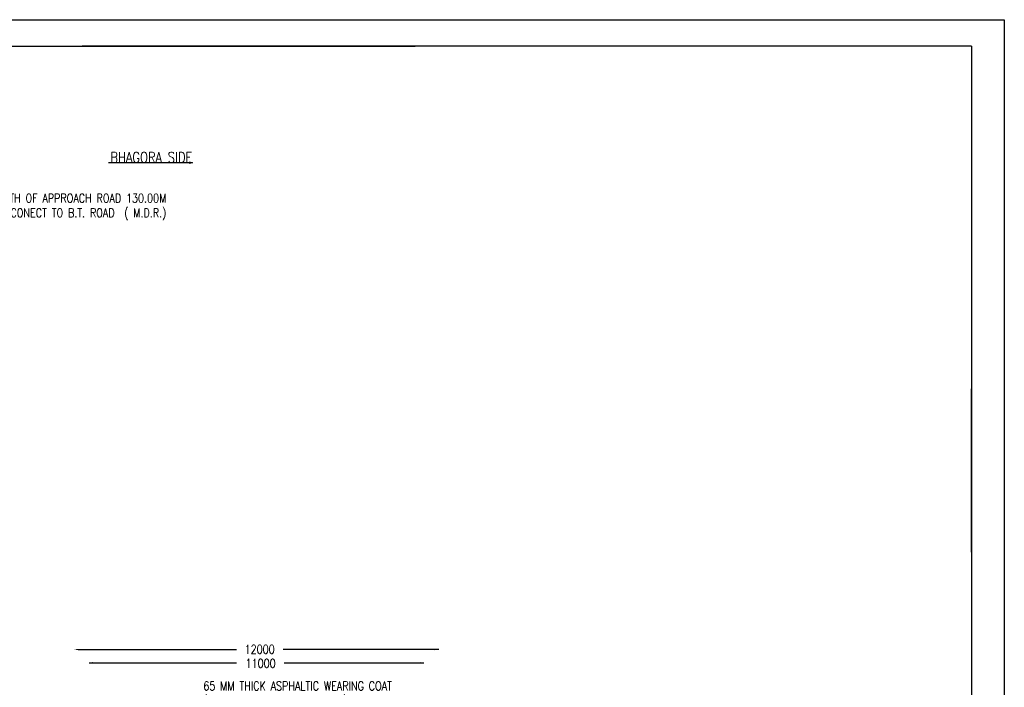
# Model space of a CAD drawing. Header units: metres. Extents: x 181 to 517, y -86 to 142.
# Tile 12 of 12: x 404 to 517, y 66 to 142. Entities that reach past the tile are written whole.
import ezdxf

# ---------------------------------------------------------------- set-up
doc = ezdxf.new("R2010")
doc.units = ezdxf.units.M
doc.header["$LTSCALE"] = 0.1
doc.styles.add('ROMANS', font='romans.shx', dxfattribs={"width": 0.8})
doc.dimstyles.new('1-100', dxfattribs={"dimscale": 0.8, "dimtxt": 0.2, "dimasz": 0.15, "dimexe": 0.05, "dimexo": 0.2, "dimgap": 0.1, "dimtad": 1, "dimdec": 0, "dimlfac": 1000, "dimzin": 1, "dimdsep": 46, "dimtxsty": 'ROMANS', "dimblk": 'OBLIQUE', "dimcen": 0.2, "dimadec": 0, "dimazin": 0, "dimtfac": 1, "dimtdec": 0, "dimtmove": 0, "dimatfit": 3, "dimldrblk": 'OPEN30', "dimfxl": 1, "dimarcsym": 0})

# ---------------------------------------------------------------- blocks, each defined once
blk = doc.blocks.new('_Oblique')
at = {"color": 0, "linetype": 'ByBlock', "lineweight": -2}
blk.add_line((-0.5, -0.5), (0.5, 0.5), dxfattribs=at)
blk = doc.blocks.new('_Open30')
at = {"color": 0, "linetype": 'ByBlock', "lineweight": -2}
for p, q in [((-1, 0.27), (0, 0)), ((0, 0), (-1, -0.27)), ((0, 0), (-1, 0))]:
    blk.add_line(p, q, dxfattribs=at)

msp = doc.modelspace()

# ---------------------------------------------------------------- linework, layer by layer
for p, q in [((380.6852, 142.0054), (516.5411, 142.0054)), ((377.6852, 139.0054), (449.4289, 139.0054)), ((512.8066, 139.0054), (411.4752, 139.0054)), ((512.8066, 139.0054), (512.8066, -29.1608)), ((412.2448, 68.7413), (429.0584, 68.7413)), ((434.4687, 68.7413), (450.4016, 68.7413))]:
    msp.add_line(p, q)
at = {"color": 0}
for p, q in [((516.5411, 142.0054), (516.5411, -85.8418)), ((512.8066, 103.0507), (512.8066, 99.9311)), ((512.8066, 81.3364), (512.8066, 99.9311)), ((411.0071, 70.241), (429.0584, 70.241)), ((452.0891, 70.241), (434.3868, 70.241))]:
    msp.add_line(p, q, dxfattribs=at)
at = {"lineweight": -3}
for p, q in [((512.8066, 81.6199), (512.8066, 78.5003)), ((512.8066, 78.5003), (512.8066, 76.4528)), ((512.8066, 76.4528), (512.8066, 74.4053)), ((512.8066, 74.4053), (512.8066, 72.3578)), ((512.8066, 72.3578), (512.8066, 70.3103)), ((512.8066, 70.3103), (512.8066, 68.2628)), ((512.8066, 68.2628), (512.8066, 66.2153)), ((512.8066, 66.2153), (512.8066, 64.1678))]:
    msp.add_line(p, q, dxfattribs=at)
at = {"color": 0}
for points in [[(411.0073, 70.3211), (411.0073, 70.1711), (410.5573, 70.2461)], [(451.6391, 70.316), (451.6391, 70.166), (452.0891, 70.241)], [(412.6948, 68.8163), (412.6948, 68.6663), (412.2448, 68.7413)], [(449.9516, 68.8163), (449.9516, 68.6663), (450.4016, 68.7413)]]:
    msp.add_solid(points, dxfattribs=at)

# ---------------------------------------------------------------- texts
at = {"style": 'ROMANS'}
for s, insert, char_height, width, attachment_point in [('BHAGORA SIDE', (424.0201, 126.328), 1.2, 14.513442, 6), ('LENGTH OF APPROACH ROAD 130.00M \\PCONECT TO B.T. ROAD  ( M.D.R.)', (421.0591, 119.1706), 1, 26.108892, 9)]:
    msp.add_mtext(s, dxfattribs=dict(at, insert=insert, char_height=char_height, width=width, attachment_point=attachment_point))
at = {"color": 0, "char_height": 0.99998, "attachment_point": 5, "style": 'ROMANS'}
for s, insert in [('12000', (431.6964, 70.2735)), ('11000', (431.8002, 68.6722))]:
    msp.add_mtext(s, dxfattribs=dict(at, insert=insert))
at = {"color": 0, "insert": (425.2643, 65.0952), "char_height": 0.999985, "width": 26.323548, "attachment_point": 4, "style": 'ROMANS'}
msp.add_mtext('65 MM THICK ASPHALTIC WEARING COAT\\P(40MM B.C. + 25MM MASTIC ) ', dxfattribs=at)

# ---------------------------------------------------------------- leaders
msp.add_leader([(424.05, 125.714), (414.4855, 125.714)], dimstyle='1-100', override={"dimasz": 0.5})

doc.saveas('drawing.dxf')
